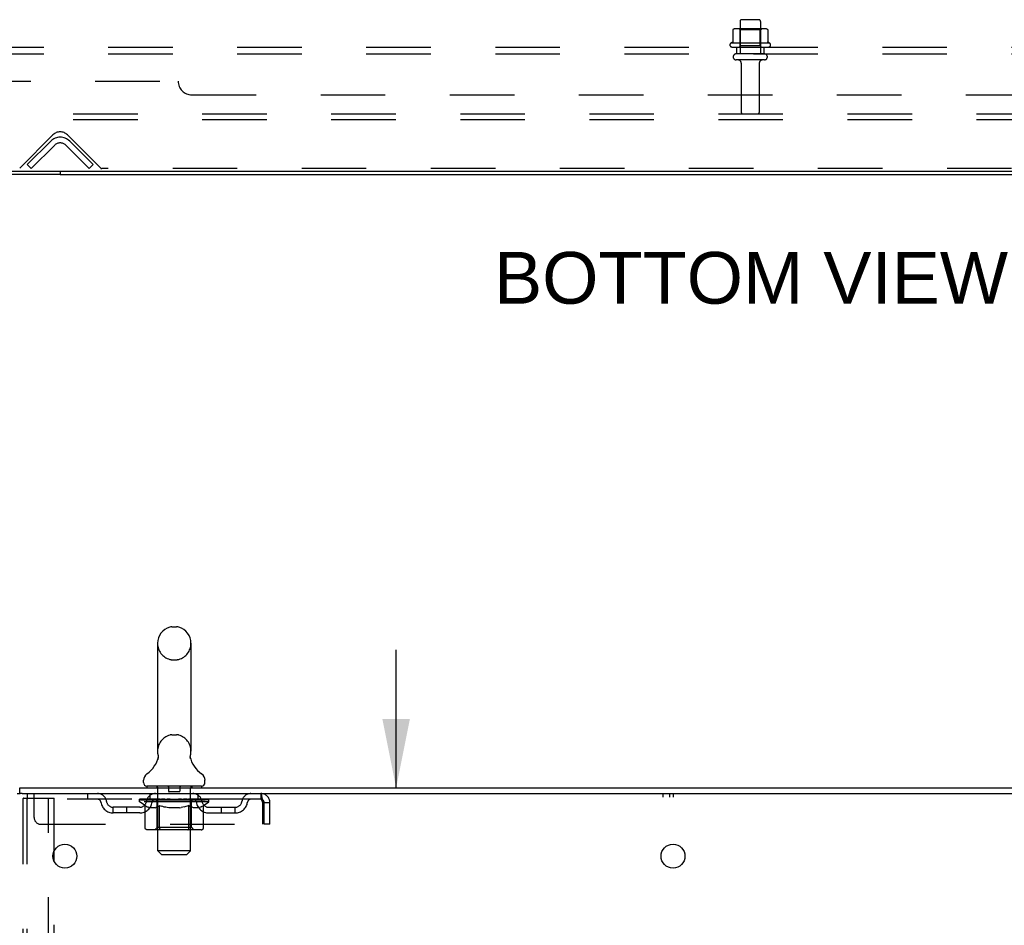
# Model space of a CAD drawing. Header units: inches. Extents: x 0 to 215, y 0 to 139.
# Tile 51 of 116: x 19 to 37, y 92 to 109. Entities that reach past the tile are written whole.
import ezdxf

# ---------------------------------------------------------------- set-up
doc = ezdxf.new("R2010")
doc.units = ezdxf.units.IN
doc.header["$LTSCALE"] = 11.804375
doc.header["$MEASUREMENT"] = 0
doc.linetypes.add('HIDDEN', pattern=[0.2, 0.1, -0.1])
doc.layers.get('0').update_dxf_attribs({"linetype": 'CONTINUOUS'})
for name, color, linetype in [('DEFAULT_2', 8, 'HIDDEN'), ('DIMENSIONS', 7, 'CONTINUOUS'), ('SUBPANEL', 7, 'CONTINUOUS'), ('WITNESSMARKS', 7, 'CONTINUOUS')]:
    doc.layers.add(name, color=color, linetype=linetype)
doc.styles.get("Standard").update_dxf_attribs({"font": 'arial.ttf'})
doc.dimstyles.new('DIMSTYLE_1', dxfattribs={"dimtxt": 0.946875, "dimasz": 1.2625, "dimexe": 0.09, "dimexo": 0.07, "dimgap": 0.0375, "dimtad": 0, "dimtih": 1, "dimtoh": 1, "dimzin": 4, "dimdsep": 46, "dimtxsty": 'Standard', "dimblk": '_FILLED', "dimblk1": '_FILLED', "dimblk2": '_FILLED', "dimcen": 0.09, "dimadec": 3, "dimazin": 1, "dimtfac": 1, "dimtdec": 3, "dimtofl": 0, "dimtmove": 0, "dimatfit": 3, "dimldrblk": '_FILLED', "dimfxl": 0, "dimtolj": 1, "dimtzin": 4, "dimarcsym": 0})

# ---------------------------------------------------------------- blocks, each defined once
blk = doc.blocks.new('_FILLED')
at = {"color": 0, "linetype": 'ByBlock'}
blk.add_solid([(0, 0), (-1, 0.2), (-1, -0.2)], dxfattribs=at)
blk = doc.blocks.new('*D15')
at = {"layer": 'DIMENSIONS', "color": 2, "linetype": 'Continuous'}
for p, q in [((25.617, 94.862), (25.617, 97.387)), ((25.617, 91.487), (25.617, 88.54)), ((25.617, 88.54), (26.722, 88.54))]:
    blk.add_line(p, q, dxfattribs=at)
at = {"layer": 'DIMENSIONS', "color": 2, "linetype": 'Continuous', "xscale": 1.2625, "yscale": 1.2625, "zscale": 1.2625}
for p, rotation in [((25.617, 94.862), 270), ((25.617, 91.487), 90)]:
    blk.add_blockref('_FILLED', p, dxfattribs=dict(at, rotation=rotation))
at = {"layer": 'DIMENSIONS', "color": 2, "linetype": 'Continuous', "insert": (27.195, 89.014), "char_height": 0.9469, "width": 2.57311, "attachment_point": 1, "line_spacing_factor": 0.9}
blk.add_mtext('3.38', dxfattribs=at)

msp = doc.modelspace()

# ---------------------------------------------------------------- linework, layer by layer
at = {"color": 3, "linetype": 'Continuous'}
for p, q in [((52.109, 106.139), (12.083, 106.139)), ((19.471, 106.087), (12.218, 106.087)), ((18.683, 94.758), (18.739, 94.758)), ((18.735, 94.862), (42.436, 94.862)), ((18.773, 94.758), (42.436, 94.758)), ((19.362, 93.514), (19.362, 93.709))]:
    msp.add_line(p, q, dxfattribs=at)
at = {"color": 7, "linetype": 'Continuous'}
for p, q in [((19.471, 106.139), (19.471, 106.087)), ((19.471, 106.087), (44.721, 106.087)), ((21.514, 97.807), (21.602, 97.807)), ((21.252, 97.507), (21.252, 95.532)), ((21.864, 97.507), (21.864, 95.532)), ((21.258, 95.389), (21.256, 95.384)), ((21.852, 95.438), (21.853, 95.443)), ((21.852, 95.433), (21.852, 95.438)), ((21.852, 95.428), (21.852, 95.433)), ((21.852, 95.423), (21.852, 95.428)), ((21.852, 95.418), (21.852, 95.423)), ((21.853, 95.413), (21.852, 95.418)), ((21.853, 95.448), (21.854, 95.453)), ((21.853, 95.443), (21.853, 95.448)), ((21.853, 95.408), (21.853, 95.413)), ((21.854, 95.404), (21.853, 95.409)), ((21.855, 95.399), (21.854, 95.404)), ((21.855, 95.399), (21.854, 95.404)), ((21.855, 95.458), (21.856, 95.462)), ((21.856, 95.395), (21.855, 95.399)), ((20.995, 94.961), (20.995, 95)), ((22.12, 94.961), (22.12, 95)), ((18.735, 94.758), (18.735, 94.862)), ((18.773, 94.758), (18.739, 94.758)), ((21.058, 94.892), (21.058, 94.862)), ((22.058, 94.892), (21.058, 94.892)), ((22.058, 94.892), (22.058, 94.862))]:
    msp.add_line(p, q, dxfattribs=at)
for points in [[(21.26, 95.462), (21.261, 95.458), (21.262, 95.453), (21.262, 95.448), (21.263, 95.443), (21.263, 95.438), (21.264, 95.433), (21.264, 95.428), (21.264, 95.423), (21.263, 95.419), (21.263, 95.414), (21.262, 95.409), (21.261, 95.404), (21.26, 95.399), (21.259, 95.394), (21.258, 95.389)], [(21.854, 95.453), (21.855, 95.458), (21.856, 95.462)]]:
    msp.add_lwpolyline(points, dxfattribs=at)
at = {"color": 3, "linetype": 'Continuous'}
for centre in [(19.558, 93.612), (30.683, 93.612)]:
    msp.add_circle(centre, 0.219, dxfattribs=at)
at = {"color": 7, "linetype": 'Continuous'}
for centre, radius, start, end in [((21.558, 97.507), 0.306, 105.6303, 180), ((21.514, 97.664), 0.144, 90, 105.6303), ((21.602, 97.664), 0.144, 74.3697, 90), ((21.558, 97.507), 0.306, 0, 74.3697), ((21.558, 95.532), 0.306, 180, 193.2053), ((21.558, 95.532), 0.306, 346.7947, 360), ((20.76, 95.549), 0.523, 304.6624, 347.2389), ((22.356, 95.549), 0.523, 192.7611, 235.3376), ((21.139, 95), 0.144, 124.6624, 180), ((21.977, 95), 0.144, 360, 55.3376), ((21.064, 94.961), 0.069, 180, 265), ((22.051, 94.961), 0.069, 275, 360)]:
    msp.add_arc(centre, radius, start, end, dxfattribs=at)
at = {"layer": 'DEFAULT_2', "color": 8, "linetype": 'HIDDEN'}
for p, q in [((31.909, 108.886), (31.909, 108.291)), ((32.254, 108.916), (31.939, 108.916)), ((32.284, 108.886), (32.284, 108.291)), ((31.778, 108.731), (31.778, 108.513)), ((32.352, 108.752), (31.841, 108.752)), ((31.913, 108.732), (31.893, 108.752)), ((32.28, 108.732), (31.913, 108.732)), ((31.913, 108.436), (31.913, 108.732)), ((32.28, 108.732), (32.3, 108.752)), ((32.28, 108.436), (32.28, 108.732)), ((32.415, 108.731), (32.415, 108.513)), ((32.452, 108.486), (31.741, 108.486)), ((31.762, 108.416), (32.431, 108.416)), ((32.354, 108.291), (31.839, 108.291)), ((31.913, 108.436), (31.893, 108.416)), ((32.28, 108.436), (31.913, 108.436)), ((32.28, 108.436), (32.3, 108.416)), ((32.354, 108.181), (31.839, 108.181)), ((31.931, 108.119), (31.931, 107.221)), ((32.261, 108.119), (32.261, 107.221)), ((49.221, 107.191), (14.971, 107.191)), ((49.221, 107.087), (14.971, 107.087)), ((18.73, 106.2), (19.339, 106.809)), ((18.868, 106.265), (19.297, 106.695)), ((19.604, 106.809), (20.213, 106.2)), ((20.075, 106.265), (19.646, 106.695)), ((19.371, 106.621), (18.941, 106.191)), ((20.002, 106.191), (19.572, 106.621)), ((18.941, 106.191), (18.868, 106.265)), ((20.002, 106.191), (20.075, 106.265)), ((43.959, 106.191), (20.234, 106.191)), ((21.514, 97.207), (21.602, 97.207)), ((21.514, 95.832), (21.602, 95.832)), ((18.87, 94.758), (18.87, 94.654)), ((18.995, 94.32), (18.995, 94.758)), ((19.97, 94.758), (19.97, 94.654)), ((21.12, 94.654), (21.12, 94.758)), ((21.238, 94.892), (21.238, 94.862)), ((21.258, 93.711), (21.258, 94.862)), ((21.453, 94.882), (21.453, 94.802)), ((21.653, 94.792), (21.463, 94.792)), ((21.663, 94.882), (21.663, 94.802)), ((21.858, 93.711), (21.858, 94.862)), ((21.878, 94.892), (21.878, 94.862)), ((21.995, 94.654), (21.995, 94.758)), ((23.141, 94.758), (23.141, 94.654)), ((18.787, 94.644), (18.787, 9.079)), ((18.808, 94.674), (18.882, 94.674)), ((18.86, 94.644), (18.86, 9.079)), ((23.141, 94.654), (18.87, 94.654)), ((18.882, 94.674), (19.362, 94.674)), ((19.258, 9.049), (19.258, 94.674)), ((19.362, 93.709), (19.362, 94.674)), ((20.925, 94.607), (20.925, 94.654)), ((21.024, 94.538), (20.925, 94.607)), ((22.191, 94.607), (20.925, 94.607)), ((20.934, 94.647), (20.934, 94.654)), ((20.943, 94.644), (20.943, 94.647)), ((20.943, 94.644), (22.173, 94.644)), ((20.952, 94.644), (20.952, 94.647)), ((20.953, 94.644), (20.953, 94.647)), ((20.963, 94.647), (20.963, 94.654)), ((20.979, 94.644), (20.979, 94.647)), ((20.981, 94.644), (20.981, 94.647)), ((21.009, 94.647), (21.009, 94.654)), ((21.024, 94.644), (21.024, 94.647)), ((21.027, 94.644), (21.027, 94.647)), ((21.231, 94.647), (21.03, 94.647)), ((21.073, 94.647), (21.073, 94.654)), ((21.074, 94.644), (21.074, 94.647)), ((21.075, 94.644), (21.075, 94.647)), ((21.078, 94.644), (21.078, 94.647)), ((21.085, 94.644), (21.085, 94.647)), ((21.085, 94.644), (21.085, 94.647)), ((21.088, 94.644), (21.088, 94.647)), ((21.092, 94.644), (21.092, 94.648)), ((21.096, 94.644), (21.096, 94.647)), ((21.11, 94.644), (21.11, 94.647)), ((21.128, 94.644), (21.128, 94.647)), ((21.129, 94.644), (21.129, 94.65)), ((21.149, 94.644), (21.149, 94.647)), ((21.149, 94.644), (21.149, 94.647)), ((21.151, 94.647), (21.151, 94.654)), ((21.16, 94.644), (21.16, 94.647)), ((21.165, 94.644), (21.165, 94.647)), ((21.174, 94.644), (21.174, 94.647)), ((21.185, 94.644), (21.185, 94.651)), ((21.201, 94.644), (21.201, 94.647)), ((21.204, 94.644), (21.204, 94.647)), ((21.231, 94.644), (21.231, 94.647)), ((21.298, 94.647), (21.236, 94.647)), ((21.241, 94.647), (21.241, 94.654)), ((21.245, 94.135), (21.245, 94.604)), ((21.248, 94.644), (21.248, 94.647)), ((21.253, 94.644), (21.253, 94.647)), ((21.259, 94.644), (21.259, 94.652)), ((21.263, 94.644), (21.263, 94.647)), ((21.274, 94.644), (21.274, 94.647)), ((21.298, 94.644), (21.298, 94.647)), ((21.373, 94.647), (21.314, 94.647)), ((21.334, 94.644), (21.334, 94.647)), ((21.341, 94.647), (21.341, 94.654)), ((21.345, 94.644), (21.345, 94.647)), ((21.347, 94.644), (21.347, 94.653)), ((21.35, 94.644), (21.35, 94.647)), ((21.357, 94.644), (21.357, 94.647)), ((21.373, 94.644), (21.373, 94.647)), ((21.453, 94.647), (21.399, 94.647)), ((21.412, 94.644), (21.412, 94.647)), ((21.443, 94.647), (21.558, 94.654)), ((21.448, 94.647), (21.448, 94.654)), ((21.448, 94.647), (21.448, 94.654)), ((21.448, 94.654), (21.448, 94.654)), ((21.448, 94.644), (21.448, 94.647)), ((21.452, 94.644), (21.452, 94.647)), ((21.453, 94.644), (21.453, 94.647)), ((21.454, 94.644), (21.454, 94.647)), ((21.537, 94.647), (21.489, 94.647)), ((21.494, 94.644), (21.494, 94.647)), ((21.537, 94.644), (21.537, 94.647)), ((21.555, 94.647), (21.555, 94.647)), ((21.555, 94.644), (21.555, 94.647)), ((21.555, 94.644), (21.555, 94.647)), ((21.558, 94.647), (21.558, 94.654)), ((21.558, 94.654), (21.672, 94.647)), ((21.56, 94.644), (21.56, 94.647)), ((21.56, 94.647), (21.561, 94.647)), ((21.561, 94.644), (21.561, 94.647)), ((21.579, 94.644), (21.579, 94.647)), ((21.579, 94.647), (21.627, 94.647)), ((21.621, 94.644), (21.621, 94.647)), ((21.662, 94.644), (21.662, 94.647)), ((21.662, 94.644), (21.662, 94.647)), ((21.662, 94.647), (21.717, 94.647)), ((21.663, 94.644), (21.663, 94.647)), ((21.667, 94.647), (21.667, 94.654)), ((21.667, 94.654), (21.668, 94.654)), ((21.667, 94.644), (21.667, 94.647)), ((21.668, 94.647), (21.668, 94.654)), ((21.704, 94.644), (21.704, 94.647)), ((21.743, 94.644), (21.743, 94.647)), ((21.743, 94.647), (21.802, 94.647)), ((21.758, 94.644), (21.758, 94.647)), ((21.766, 94.644), (21.766, 94.647)), ((21.768, 94.644), (21.768, 94.653)), ((21.771, 94.644), (21.771, 94.647)), ((21.774, 94.647), (21.774, 94.654)), ((21.782, 94.644), (21.782, 94.647)), ((21.818, 94.644), (21.818, 94.647)), ((21.818, 94.647), (21.88, 94.647)), ((21.842, 94.644), (21.842, 94.647)), ((21.853, 94.644), (21.853, 94.647)), ((21.857, 94.644), (21.857, 94.652)), ((21.863, 94.644), (21.863, 94.647)), ((21.868, 94.644), (21.868, 94.647)), ((21.871, 94.135), (21.871, 94.604)), ((21.874, 94.647), (21.874, 94.654)), ((21.885, 94.644), (21.885, 94.647)), ((21.885, 94.647), (22.191, 94.647)), ((21.912, 94.644), (21.912, 94.647)), ((21.915, 94.644), (21.915, 94.647)), ((21.93, 94.644), (21.93, 94.651)), ((21.942, 94.644), (21.942, 94.647)), ((21.951, 94.644), (21.951, 94.647)), ((21.955, 94.644), (21.955, 94.647)), ((21.965, 94.647), (21.965, 94.654)), ((21.966, 94.644), (21.966, 94.647)), ((21.966, 94.644), (21.966, 94.647)), ((21.987, 94.644), (21.987, 94.65)), ((21.987, 94.644), (21.987, 94.647)), ((22.005, 94.644), (22.005, 94.647)), ((22.02, 94.644), (22.02, 94.647)), ((22.024, 94.644), (22.024, 94.648)), ((22.027, 94.644), (22.027, 94.647)), ((22.031, 94.644), (22.031, 94.647)), ((22.031, 94.644), (22.031, 94.647)), ((22.038, 94.644), (22.038, 94.647)), ((22.041, 94.644), (22.041, 94.647)), ((22.042, 94.644), (22.042, 94.647)), ((22.043, 94.647), (22.043, 94.654)), ((22.07, 94.65), (22.19, 94.652)), ((22.07, 94.647), (22.07, 94.65)), ((22.089, 94.644), (22.089, 94.647)), ((22.092, 94.644), (22.092, 94.647)), ((22.094, 94.539), (22.191, 94.607)), ((22.106, 94.647), (22.106, 94.654)), ((22.135, 94.644), (22.135, 94.647)), ((22.137, 94.644), (22.137, 94.647)), ((22.153, 94.647), (22.153, 94.654)), ((22.163, 94.644), (22.163, 94.647)), ((22.164, 94.644), (22.164, 94.647)), ((22.173, 94.644), (22.173, 94.647)), ((22.181, 94.647), (22.181, 94.654)), ((22.19, 94.647), (22.19, 94.652)), ((22.191, 94.607), (22.191, 94.647)), ((23.143, 94.653), (23.141, 94.654)), ((23.174, 94.591), (23.174, 94.195)), ((23.204, 94.195), (23.204, 94.591)), ((23.308, 94.591), (23.204, 94.591)), ((23.308, 94.195), (23.308, 94.591)), ((20.443, 94.403), (20.443, 94.507)), ((20.926, 94.507), (20.443, 94.507)), ((20.926, 94.403), (20.443, 94.403)), ((20.693, 94.403), (20.693, 94.507)), ((21.024, 94.133), (21.024, 94.538)), ((21.024, 94.538), (21.038, 94.528)), ((21.052, 94.52), (21.038, 94.528)), ((21.065, 94.512), (21.051, 94.52)), ((21.079, 94.506), (21.065, 94.512)), ((21.092, 94.5), (21.079, 94.506)), ((21.105, 94.496), (21.092, 94.5)), ((21.209, 94.496), (21.105, 94.496)), ((21.209, 94.496), (21.223, 94.5)), ((21.236, 94.506), (21.223, 94.5)), ((21.25, 94.512), (21.236, 94.506)), ((21.264, 94.52), (21.25, 94.512)), ((21.277, 94.528), (21.263, 94.52)), ((21.291, 94.538), (21.277, 94.528)), ((21.291, 94.133), (21.291, 94.538)), ((21.291, 94.538), (21.32, 94.528)), ((21.349, 94.52), (21.32, 94.528)), ((21.376, 94.512), (21.348, 94.52)), ((21.404, 94.506), (21.376, 94.512)), ((21.431, 94.5), (21.404, 94.506)), ((21.459, 94.496), (21.431, 94.5)), ((21.657, 94.496), (21.459, 94.496)), ((21.657, 94.496), (21.685, 94.5)), ((21.713, 94.506), (21.684, 94.5)), ((21.741, 94.513), (21.712, 94.506)), ((21.769, 94.52), (21.74, 94.512)), ((21.798, 94.529), (21.769, 94.52)), ((21.827, 94.539), (21.797, 94.529)), ((21.827, 94.133), (21.827, 94.539)), ((21.827, 94.539), (21.842, 94.529)), ((21.856, 94.52), (21.841, 94.529)), ((21.871, 94.512), (21.856, 94.52)), ((21.885, 94.506), (21.87, 94.512)), ((21.899, 94.5), (21.885, 94.506)), ((21.913, 94.496), (21.899, 94.5)), ((22.007, 94.496), (21.913, 94.496)), ((22.007, 94.496), (22.021, 94.5)), ((22.036, 94.506), (22.021, 94.5)), ((22.05, 94.513), (22.036, 94.506)), ((22.065, 94.52), (22.05, 94.512)), ((22.079, 94.529), (22.064, 94.52)), ((22.094, 94.539), (22.079, 94.529)), ((22.094, 94.133), (22.094, 94.539)), ((22.189, 94.507), (22.672, 94.507)), ((22.189, 94.403), (22.672, 94.403)), ((22.422, 94.403), (22.422, 94.507)), ((22.672, 94.403), (22.672, 94.507)), ((19.12, 94.195), (23.174, 94.195)), ((22.051, 94.095), (21.067, 94.095)), ((21.245, 94.135), (21.205, 94.095)), ((21.871, 94.135), (21.245, 94.135)), ((21.303, 94.1), (21.3, 94.102)), ((21.308, 94.097), (21.305, 94.098)), ((21.31, 94.096), (21.308, 94.097)), ((21.313, 94.095), (21.31, 94.096)), ((21.871, 94.135), (21.91, 94.095)), ((23.308, 94.195), (23.204, 94.195)), ((21.327, 93.642), (21.258, 93.711)), ((21.858, 93.711), (21.258, 93.711)), ((21.789, 93.642), (21.858, 93.711)), ((19.362, 77.009), (19.362, 93.514)), ((21.327, 93.642), (21.789, 93.642))]:
    msp.add_line(p, q, dxfattribs=at)
for points in [[(31.784, 108.74), (31.782, 108.739), (31.781, 108.738), (31.78, 108.737), (31.779, 108.736), (31.778, 108.734), (31.778, 108.732), (31.778, 108.731)], [(32.409, 108.74), (32.411, 108.739), (32.412, 108.738), (32.413, 108.737), (32.414, 108.736), (32.415, 108.734), (32.415, 108.732), (32.415, 108.731)], [(31.778, 108.513), (31.778, 108.512), (31.777, 108.511), (31.777, 108.51), (31.777, 108.509), (31.776, 108.508), (31.776, 108.507), (31.776, 108.507), (31.775, 108.507), (31.775, 108.506), (31.775, 108.506), (31.774, 108.505), (31.774, 108.505), (31.774, 108.505), (31.773, 108.505), (31.773, 108.505), (31.773, 108.504), (31.773, 108.504), (31.772, 108.504)], [(32.421, 108.504), (32.42, 108.504), (32.42, 108.504), (32.42, 108.505), (32.42, 108.505), (32.419, 108.505), (32.419, 108.505), (32.419, 108.505), (32.418, 108.506), (32.418, 108.506), (32.418, 108.507), (32.417, 108.507), (32.417, 108.507), (32.417, 108.508), (32.416, 108.509), (32.416, 108.51), (32.416, 108.511), (32.415, 108.512), (32.415, 108.513)], [(23.141, 94.758), (23.143, 94.757), (23.146, 94.754), (23.148, 94.748), (23.15, 94.741), (23.153, 94.732), (23.155, 94.721), (23.157, 94.709), (23.16, 94.695), (23.162, 94.68), (23.164, 94.663), (23.167, 94.646), (23.169, 94.628), (23.171, 94.609), (23.174, 94.591)], [(18.808, 94.674), (18.802, 94.673), (18.797, 94.67), (18.793, 94.665), (18.79, 94.659), (18.788, 94.652), (18.787, 94.644)], [(18.882, 94.674), (18.876, 94.673), (18.871, 94.67), (18.867, 94.665), (18.863, 94.659), (18.861, 94.652), (18.86, 94.644)], [(23.143, 94.653), (23.146, 94.652), (23.148, 94.65), (23.15, 94.648), (23.153, 94.644), (23.155, 94.64), (23.157, 94.635), (23.16, 94.63), (23.162, 94.624), (23.164, 94.618), (23.167, 94.612), (23.169, 94.605), (23.171, 94.598), (23.174, 94.591)], [(21.067, 94.095), (21.062, 94.096), (21.056, 94.097), (21.051, 94.098), (21.046, 94.1), (21.042, 94.102), (21.038, 94.105), (21.034, 94.109), (21.03, 94.113), (21.028, 94.117), (21.026, 94.122), (21.024, 94.127), (21.024, 94.133)], [(21.292, 94.122), (21.292, 94.127), (21.291, 94.133)], [(21.293, 94.117), (21.292, 94.122), (21.292, 94.127), (21.291, 94.133)], [(21.305, 94.098), (21.303, 94.1), (21.3, 94.102), (21.298, 94.105), (21.296, 94.109), (21.295, 94.113), (21.293, 94.117)], [(21.298, 94.105), (21.296, 94.109), (21.295, 94.113)], [(21.805, 94.095), (21.808, 94.096), (21.81, 94.097), (21.813, 94.098), (21.815, 94.1), (21.818, 94.102), (21.82, 94.105), (21.822, 94.109), (21.823, 94.113), (21.825, 94.117), (21.826, 94.122), (21.826, 94.127), (21.827, 94.133)], [(22.051, 94.095), (22.057, 94.096), (22.062, 94.097), (22.067, 94.098), (22.072, 94.1), (22.076, 94.102), (22.08, 94.105), (22.084, 94.109), (22.088, 94.113), (22.09, 94.117), (22.092, 94.122), (22.094, 94.127), (22.094, 94.133)]]:
    msp.add_lwpolyline(points, dxfattribs=at)
for centre, radius, start, end in [((31.939, 108.886), 0.03, 90, 180), ((32.254, 108.886), 0.03, 0, 90), ((31.841, 108.611), 0.141, 90, 113.95), ((32.352, 108.611), 0.141, 66.05, 90), ((31.762, 108.455), 0.0384, 124.4497, 270), ((32.096, 107.886), 0.698, 117.6814, 120.6631), ((32.096, 107.886), 0.698, 59.3369, 62.3186), ((32.431, 108.455), 0.0384, 270, 55.5503), ((31.839, 108.236), 0.055, 90, 270), ((32.354, 108.236), 0.055, 270, 90), ((31.869, 108.119), 0.0625, 0, 90), ((32.324, 108.119), 0.0625, 90, 180), ((31.961, 107.221), 0.03, 180, 270), ((32.231, 107.221), 0.03, 270, 360), ((19.471, 106.676), 0.188, 45, 135), ((19.471, 106.52), 0.246, 45, 135), ((19.471, 106.52), 0.142, 45, 135), ((20.234, 106.221), 0.03, 225, 270), ((21.558, 97.507), 0.306, 180, 254.3697), ((21.558, 97.507), 0.306, 285.6303, 360), ((21.514, 97.351), 0.144, 254.3697, 270), ((21.602, 97.351), 0.144, 270, 285.6303), ((21.558, 95.532), 0.306, 105.6303, 180), ((21.514, 95.689), 0.144, 90, 105.6303), ((21.602, 95.689), 0.144, 74.3697, 90), ((21.558, 95.532), 0.306, 0, 74.3697), ((20.154, 94.591), 0.167, 8.0716, 90), ((21.215, 94.591), 0.167, 90, 171.9284), ((21.064, 94.961), 0.069, 265, 270), ((21.228, 94.862), 0.03, 0, 90), ((21.443, 94.882), 0.01, 0, 90), ((21.463, 94.802), 0.01, 180, 270), ((21.653, 94.802), 0.01, 270, 360), ((21.673, 94.882), 0.01, 90, 180), ((21.888, 94.862), 0.03, 90, 180), ((21.9, 94.591), 0.167, 8.0716, 90), ((22.051, 94.961), 0.069, 270, 275), ((22.961, 94.591), 0.167, 90, 171.9284), ((23.141, 94.591), 0.167, 0, 90), ((20.155, 94.591), 0.0625, 7.9863, 90), ((20.443, 94.632), 0.229, 187.9863, 270), ((20.443, 94.632), 0.125, 188.0716, 270), ((20.926, 94.632), 0.125, 270, 351.9284), ((20.926, 94.632), 0.229, 270, 352.0137), ((21.215, 94.591), 0.0625, 90, 172.0137), ((21.205, 94.604), 0.0398, 0, 90), ((21.91, 94.604), 0.0398, 90, 180), ((21.901, 94.591), 0.0625, 7.9863, 90), ((22.189, 94.632), 0.229, 187.9863, 270), ((22.189, 94.632), 0.125, 188.0716, 270), ((22.672, 94.632), 0.125, 270, 351.9284), ((22.672, 94.632), 0.229, 270, 352.0137), ((22.961, 94.591), 0.0625, 90, 172.0137), ((23.141, 94.591), 0.063, 0, 90), ((19.12, 94.32), 0.125, 180, 270)]:
    msp.add_arc(centre, radius, start, end, dxfattribs=at)
for centre, major_axis, ratio, start_param, end_param in [((21.558, 94.654), (0.633, 0.007), 0.05963, 2.96643, 3.140963), ((20.905, 94.642), (0.198, 0), 0.060556, 0.430652, 1.470503), ((21.558, 94.654), (0.633, 0), 0.060556, -3.141593, -2.96706), ((20.905, 94.635), (0.198, 0.002), 0.05963, 1.376596, 1.469874), ((21.558, 94.654), (0.633, 0.013), 0.05688, 2.791345, 2.965878), ((20.88, 94.642), (0.198, 0.002), 0.05963, 0.25549, 1.295341), ((20.949, 94.642), (0.198, -0.002), 0.05963, 0.605815, 1.645666), ((21.558, 94.654), (0.633, -0.007), 0.05963, -2.96643, -2.791898), ((20.949, 94.635), (0.198, 0), 0.060556, 1.551758, 1.645036), ((20.88, 94.635), (0.198, 0.004), 0.05688, 1.20151, 1.294789), ((20.95, 94.637), (0.164, 0.002), 0.05963, 1.065228, 1.614276), ((20.93, 94.637), (0.164, 0.003), 0.05688, 0.890143, 1.43919), ((20.988, 94.637), (0.164, 0), 0.060556, 1.240391, 1.789438), ((21.558, 94.654), (0.633, 0.019), 0.052395, 2.616403, 2.790936), ((20.877, 94.642), (0.198, 0.004), 0.05688, 0.080405, 1.120256), ((21.012, 94.642), (0.198, -0.004), 0.05688, 0.7809, 1.820751), ((21.558, 94.654), (0.633, -0.013), 0.05688, -2.791345, -2.616812), ((21.012, 94.635), (0.198, -0.002), 0.05963, 1.72692, 1.820198), ((20.877, 94.635), (0.198, 0.006), 0.052395, 1.026568, 1.119847), ((20.93, 94.637), (0.164, 0.005), 0.052395, 0.715201, 1.264248), ((21.044, 94.637), (0.164, -0.002), 0.05963, 1.415553, 1.9646), ((21.558, 94.654), (0.633, 0.025), 0.046319, 2.441654, 2.616187), ((21.091, 94.642), (0.198, -0.006), 0.052395, 0.955842, 1.995693), ((20.894, 94.642), (0.198, 0.006), 0.052395, -0.094537, 0.945314), ((21.558, 94.654), (0.633, -0.019), 0.052395, -2.616403, -2.44187), ((21.091, 94.635), (0.198, -0.004), 0.05688, 1.902006, 1.995284), ((20.894, 94.635), (0.198, 0.008), 0.046319, 0.851819, 0.945098), ((20.948, 94.637), (0.164, 0.006), 0.046319, 0.540452, 1.089499), ((21.115, 94.637), (0.164, -0.003), 0.05688, 1.590638, 2.139686), ((21.558, 94.654), (0.633, 0.029), 0.038841, 2.267123, 2.441656), ((21.184, 94.642), (0.198, -0.008), 0.046319, 1.130591, 2.170442), ((20.931, 94.642), (0.198, 0.008), 0.046319, -0.269286, 0.770565), ((21.558, 94.654), (0.633, -0.025), 0.046319, -2.441654, -2.267121), ((21.184, 94.635), (0.198, -0.006), 0.052395, 2.076947, 2.170226), ((20.931, 94.635), (0.198, 0.009), 0.038841, 0.677289, 0.770567), ((20.985, 94.637), (0.164, 0.008), 0.038841, 0.365921, 0.914969), ((21.199, 94.637), (0.164, -0.005), 0.052395, 1.76558, 2.314627), ((21.558, 94.654), (0.633, 0.033), 0.030195, 2.09281, 2.267343), ((21.289, 94.642), (0.198, -0.009), 0.038841, 1.305122, 2.344973), ((20.987, 94.642), (0.198, 0.009), 0.038841, -0.443817, 0.596034), ((21.558, 94.654), (0.633, -0.029), 0.038841, -2.267123, -2.092591), ((21.289, 94.635), (0.198, -0.008), 0.046319, 2.251696, 2.344975), ((20.987, 94.635), (0.198, 0.01), 0.030195, 0.502975, 0.596254), ((21.039, 94.637), (0.164, 0.009), 0.030195, 0.191608, 0.740655), ((21.295, 94.637), (0.164, -0.006), 0.046319, 1.940329, 2.489376), ((21.061, 94.642), (0.198, 0.01), 0.030195, -0.61813, 0.421721), ((21.558, 94.654), (0.633, 0.036), 0.020645, 1.918687, 2.09322), ((21.402, 94.642), (0.198, -0.01), 0.030195, 1.479435, 2.519286), ((21.558, 94.654), (0.633, -0.033), 0.030195, -2.09281, -1.918277), ((21.402, 94.635), (0.198, -0.009), 0.038841, 2.426227, 2.519505), ((21.061, 94.635), (0.198, 0.011), 0.020645, 0.328852, 0.422131), ((21.109, 94.637), (0.164, 0.009), 0.020645, 0.017485, 0.566532), ((21.398, 94.637), (0.164, -0.008), 0.038841, 2.11486, 2.663907), ((21.149, 94.642), (0.198, 0.011), 0.020645, -0.792253, 0.247598), ((21.558, 94.654), (0.633, 0.038), 0.010478, 1.744704, 1.919237), ((21.52, 94.642), (0.198, -0.011), 0.020645, 1.653558, 2.693409), ((21.558, 94.654), (0.633, -0.036), 0.020645, -1.918687, -1.744154), ((21.52, 94.635), (0.198, -0.01), 0.030195, 2.60054, 2.693819), ((21.149, 94.635), (0.198, 0.012), 0.010478, 0.154869, 0.248148), ((21.193, 94.637), (0.164, 0.01), 0.010478, 6.126688, 6.675735), ((21.507, 94.637), (0.164, -0.009), 0.030195, 2.289173, 2.83822), ((21.25, 94.642), (0.198, 0.012), 0.010478, -0.966236, -0.000846), ((21.639, 94.642), (0.198, -0.012), 0.010478, 1.827541, 2.867392), ((21.558, 94.654), (0.633, -0.038), 0.010478, -1.744704, -1.570171), ((21.639, 94.635), (0.198, -0.011), 0.020645, 2.774664, 2.867942), ((21.617, 94.637), (0.164, -0.009), 0.020645, 2.463296, 3.012344), ((21.477, 94.642), (0.198, 0.012), 0.010478, 0.274201, 1.314052), ((21.391, 94.637), (0.164, 0.01), 0.010478, -0.000483, 0.504314), ((21.361, 94.635), (0.198, 0.012), 0.010478, 0.099668, 0.192946), ((21.558, 94.654), (0.633, 0.038), 0.010478, -1.571421, -1.396888), ((21.755, 94.635), (0.198, -0.012), 0.010478, 2.948646, 3.041925), ((21.725, 94.637), (0.164, -0.01), 0.010478, 2.637279, 3.142076), ((21.596, 94.642), (0.198, 0.011), 0.020645, 0.448184, 1.488034), ((21.499, 94.637), (0.164, 0.009), 0.020645, 0.129249, 0.678296), ((21.477, 94.635), (0.198, 0.011), 0.020645, 0.273651, 0.366929), ((21.865, 94.642), (0.198, -0.012), 0.010478, -3.140747, -2.175357), ((21.558, 94.654), (0.633, 0.036), 0.020645, -1.397439, -1.222906), ((21.558, 94.654), (0.633, -0.038), 0.010478, 1.222355, 1.396888), ((21.714, 94.642), (0.198, 0.01), 0.030195, 0.622307, 1.662158), ((21.609, 94.637), (0.164, 0.009), 0.030195, 0.303372, 0.852419), ((21.922, 94.637), (0.164, -0.01), 0.010478, 2.749043, 3.29809), ((21.966, 94.642), (0.198, -0.011), 0.020645, 2.893995, 3.933846), ((21.596, 94.635), (0.198, 0.01), 0.030195, 0.447774, 0.541052), ((21.966, 94.635), (0.198, -0.012), 0.010478, 2.893445, 2.986723), ((21.558, 94.654), (0.633, 0.033), 0.030195, -1.223315, -1.048783), ((21.558, 94.654), (0.633, -0.036), 0.020645, 1.048373, 1.222906), ((21.827, 94.642), (0.198, 0.009), 0.038841, 0.79662, 1.836471), ((21.717, 94.637), (0.164, 0.008), 0.038841, 0.477686, 1.026733), ((22.006, 94.637), (0.164, -0.009), 0.020645, 2.57506, 3.124108), ((22.055, 94.642), (0.198, -0.01), 0.030195, 2.719872, 3.759723), ((21.931, 94.642), (0.198, 0.008), 0.046319, 0.971151, 2.011002), ((21.714, 94.635), (0.198, 0.009), 0.038841, 0.622087, 0.715366), ((22.055, 94.635), (0.198, -0.011), 0.020645, 2.719462, 2.812741), ((21.558, 94.654), (0.633, 0.029), 0.038841, -1.049002, -0.874469), ((21.558, 94.654), (0.633, -0.033), 0.030195, 0.87425, 1.048783), ((21.821, 94.637), (0.164, 0.006), 0.046319, 0.652216, 1.201263), ((22.025, 94.642), (0.198, 0.006), 0.052395, 1.1459, 2.185751), ((22.076, 94.637), (0.164, -0.009), 0.030195, 2.400937, 2.949985), ((22.129, 94.642), (0.198, -0.009), 0.038841, 2.545558, 3.585409), ((21.916, 94.637), (0.164, 0.005), 0.052395, 0.826965, 1.376012), ((21.827, 94.635), (0.198, 0.008), 0.046319, 0.796618, 0.889896), ((22.129, 94.635), (0.198, -0.01), 0.030195, 2.545339, 2.638617), ((22.104, 94.642), (0.198, 0.004), 0.05688, 1.320842, 2.360692), ((21.558, 94.654), (0.633, 0.025), 0.046319, -0.874471, -0.699939), ((21.558, 94.654), (0.633, -0.029), 0.038841, 0.699936, 0.874469), ((22.185, 94.642), (0.198, -0.008), 0.046319, 2.371028, 3.410879), ((22.131, 94.637), (0.164, -0.008), 0.038841, 2.226624, 2.775671), ((22.167, 94.642), (0.198, 0.002), 0.05963, 1.495927, 2.535778), ((22.001, 94.637), (0.164, 0.003), 0.05688, 1.001907, 1.550954), ((22.222, 94.642), (0.198, -0.006), 0.052395, 2.196279, 3.23613), ((22.168, 94.637), (0.164, -0.006), 0.046319, 2.052093, 2.601141), ((21.931, 94.635), (0.198, 0.006), 0.052395, 0.971367, 1.064645), ((22.211, 94.642), (0.198, 0), 0.060556, 2.364024, 2.71094), ((22.185, 94.635), (0.198, -0.009), 0.038841, 2.371026, 2.464304), ((22.239, 94.642), (0.198, -0.004), 0.05688, 2.021337, 3.061188), ((21.558, 94.654), (0.633, 0.019), 0.052395, -0.699723, -0.52519), ((21.558, 94.654), (0.633, -0.025), 0.046319, 0.525406, 0.699939), ((22.235, 94.642), (0.198, -0.002), 0.05963, 1.846251, 2.886102), ((22.072, 94.637), (0.164, 0.002), 0.05963, 1.176993, 1.72604), ((22.186, 94.637), (0.164, -0.005), 0.052395, 1.877344, 2.426392), ((22.127, 94.637), (0.164, 0), 0.060556, 1.352155, 1.901202), ((22.185, 94.637), (0.164, -0.003), 0.05688, 1.702402, 2.25145), ((22.166, 94.637), (0.164, -0.002), 0.05963, 1.527317, 2.076364), ((22.025, 94.635), (0.198, 0.004), 0.05688, 1.146309, 1.239587), ((22.222, 94.635), (0.198, -0.008), 0.046319, 2.196495, 2.289773), ((21.558, 94.654), (0.633, 0.013), 0.05688, -0.524781, -0.350248), ((21.558, 94.654), (0.633, -0.019), 0.052395, 0.350657, 0.52519), ((22.211, 94.635), (0.198, -0.002), 0.05963, 1.764997, 1.971333), ((22.104, 94.635), (0.198, 0.002), 0.05963, 1.321394, 1.414673), ((22.239, 94.635), (0.198, -0.006), 0.052395, 2.021746, 2.115024), ((21.558, 94.654), (0.633, 0.007), 0.05963, -0.349695, -0.175162), ((21.558, 94.654), (0.633, -0.013), 0.05688, 0.175715, 0.350248), ((22.167, 94.635), (0.198, 0), 0.060556, 1.496556, 1.589835), ((22.235, 94.635), (0.198, -0.004), 0.05688, 1.846804, 1.940083), ((21.558, 94.654), (0.633, -0.007), 0.05963, 6.27665, 6.458348), ((21.558, 94.654), (0.633, 0), 0.060556, -0.174533, -0.058352)]:
    msp.add_ellipse(centre, major_axis=major_axis, ratio=ratio, start_param=start_param, end_param=end_param, dxfattribs=at)
at = {"layer": 'SUBPANEL', "color": 8, "linetype": 'HIDDEN'}
for p, q in [((15.628, 108.416), (48.565, 108.416)), ((15.628, 108.291), (48.565, 108.291)), ((31.846, 108.416), (31.846, 108.291)), ((32.346, 108.416), (32.346, 108.291)), ((17.753, 107.791), (21.628, 107.791)), ((21.878, 107.541), (42.315, 107.541))]:
    msp.add_line(p, q, dxfattribs=at)
msp.add_arc((21.878, 107.791), 0.25, 180, 270, dxfattribs=at)
at = {"layer": 'WITNESSMARKS', "color": 40, "linetype": 'Continuous'}
for p, q in [((30.495, 94.758), (30.495, 94.695)), ((30.62, 94.758), (30.62, 94.695)), ((30.683, 94.758), (30.683, 94.695))]:
    msp.add_line(p, q, dxfattribs=at)

# ---------------------------------------------------------------- texts
at = {"layer": 'DIMENSIONS', "color": 2, "linetype": 'Continuous', "insert": (32.11, 104.667), "char_height": 0.94688, "width": 9.38427, "attachment_point": 2, "line_spacing_factor": 0.9}
msp.add_mtext('BOTTOM VIEW', dxfattribs=at)

# ---------------------------------------------------------------- dimensions: what is measured, and where the dimension line sits
at = {"layer": 'DIMENSIONS', "color": 2, "linetype": 'Continuous'}
dim = msp.add_linear_dim(base=(25.617144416, 91.486779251), p1=(18.794798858, 94.861779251), p2=(20.932798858, 91.486779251), angle=270, dimstyle='DIMSTYLE_1', dxfattribs=at)
dim.commit()
dim.dimension.update_dxf_attribs({"geometry": '*D15', "text_midpoint": (28.47883248, 88.535077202), "dimtype": 160})

doc.saveas('drawing.dxf')
